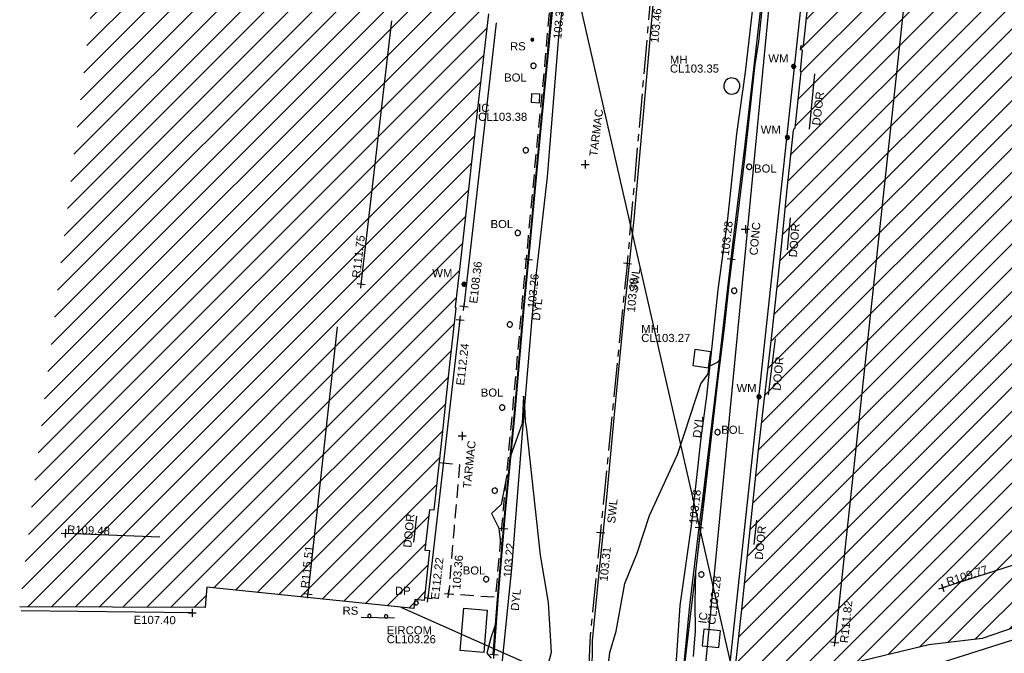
# Model space of a CAD drawing. Extents: x 635157 to 635442, y 694407 to 694910.
# Tile 91 of 103: x 635208 to 635244, y 694768 to 694792. Entities that reach past the tile are written whole.
import ezdxf

# ---------------------------------------------------------------- set-up
doc = ezdxf.new("R2010")
doc.units = 0
doc.header["$MEASUREMENT"] = 0
doc.linetypes.add('CENTER', pattern=[2, 1.25, -0.25, 0.25, -0.25])
doc.linetypes.add('DASHED', pattern=[0.75, 0.5, -0.25])
doc.layers.get('0').update_dxf_attribs({"color": 12, "linetype": 'CONTINUOUS'})
for name, color, linetype in [('BOLLARD', 132, 'CONTINUOUS'), ('BOLLARD_TXT', 132, 'CONTINUOUS'), ('BUILDING', 5, 'CONTINUOUS'), ('CHANGE_OF_SURFACE', 7, 'DASHED'), ('CHANGE_OF_SURFACE_LVL', 7, 'CONTINUOUS'), ('CONTOURS_MINOR', 132, 'CONTINUOUS'), ('DOOR', 7, 'CONTINUOUS'), ('DOOR_TXT', 7, 'CONTINUOUS'), ('DOWNPIPE', 151, 'CONTINUOUS'), ('DOWNPIPE_TXT', 151, 'CONTINUOUS'), ('EAVE', 3, 'CONTINUOUS'), ('EAVE_LVL', 3, 'CONTINUOUS'), ('EIRCOM_COVER', 3, 'CONTINUOUS'), ('EIRCOM_COVER_RMK', 3, 'CONTINUOUS'), ('FORM_LINE_LVL', 92, 'CONTINUOUS'), ('HATCHING', 4, 'CONTINUOUS'), ('INSPECTION_COVER', 12, 'CONTINUOUS'), ('INSPECTION_COVER_RMK', 12, 'CONTINUOUS'), ('KERB_BOTTOM', 172, 'CONTINUOUS'), ('KERB_BOTTOM_LVL', 172, 'CONTINUOUS'), ('KERB_TOP', 2, 'CONTINUOUS'), ('MANHOLES', 12, 'CONTINUOUS'), ('MANHOLES_RMK', 12, 'CONTINUOUS'), ('MARKINGS_DOUBLE_YELLOW', 9, 'CONTINUOUS'), ('MARKINGS_DOUBLE_YELLOW_TXT', 9, 'CONTINUOUS'), ('MARKINGS_WHITE_LINE', 9, 'CONTINUOUS'), ('MARKINGS_WHITE_LINE_TXT', 9, 'CONTINUOUS'), ('OVERHEAD_ELECTRIC', 1, 'OH_ELEC'), ('OVERHEAD_TELECOM', 3, 'OH_TEL'), ('RIDGE', 6, 'CONTINUOUS'), ('RIDGE_LVL', 6, 'CONTINUOUS'), ('ROAD_CROWNLINE', 212, 'CENTER'), ('ROAD_CROWNLINE_LVL', 212, 'CONTINUOUS'), ('ROADSIGN', 132, 'CONTINUOUS'), ('ROADSIGN_TXT', 132, 'CONTINUOUS'), ('TEXT', 7, 'CONTINUOUS'), ('TEXT_TXT', 7, 'CONTINUOUS'), ('WATER_METER', 5, 'CONTINUOUS'), ('WATER_METER_TXT', 5, 'CONTINUOUS')]:
    doc.layers.add(name, color=color, linetype=linetype)
doc.styles.add('Arial', font='arial.ttf')
doc.linetypes.add('OH_ELEC', pattern='A,4,-0.4,["OE",Arial,S=0.36,R=0,X=0,Y=-0.18],-1.2', length=5.6)
doc.linetypes.add('OH_TEL', pattern='A,4,-0.4,["OT",Arial,S=0.36,R=0,X=0,Y=-0.18],-1.2', length=5.6)

# ---------------------------------------------------------------- blocks, each defined once
blk = doc.blocks.new('CIRCL')
at = {"color": 0, "linetype": 'ByBlock', "flags": 128}
for points in [[(0.5, 0), (0.475, 0.154), (0.404, 0.293), (0.293, 0.404), (0.154, 0.475), (0, 0.5), (-0.154, 0.475), (-0.293, 0.404), (-0.404, 0.293), (-0.475, 0.154), (-0.5, 0), (-0.475, -0.154), (-0.404, -0.293), (-0.293, -0.404), (-0.154, -0.475), (0, -0.5), (0.154, -0.475), (0.293, -0.404), (0.404, -0.293), (0.475, -0.154)], [(0.5, 0), (0.475, -0.154)]]:
    blk.add_lwpolyline(points, dxfattribs=at)
blk = doc.blocks.new('MH_CIR2')
at = {"color": 0, "linetype": 'ByBlock', "flags": 128}
for points in [[(0.5, 0), (0.475, 0.154), (0.404, 0.293), (0.293, 0.404), (0.154, 0.475), (0, 0.5), (-0.154, 0.475), (-0.293, 0.404), (-0.404, 0.293), (-0.475, 0.154), (-0.5, 0), (-0.475, -0.154), (-0.404, -0.293), (-0.293, -0.404), (-0.154, -0.475), (0, -0.5), (0.154, -0.475), (0.293, -0.404), (0.404, -0.293), (0.475, -0.154)], [(-0.499, -0.033), (0.033, 0.499)], [(-0.496, 0.06), (-0.06, 0.496)], [(-0.488, -0.111), (0.111, 0.488)], [(-0.467, -0.18), (0.18, 0.467)], [(-0.467, 0.179), (-0.179, 0.467)], [(-0.438, -0.241), (0.241, 0.438)], [(-0.403, -0.296), (0.296, 0.403)], [(-0.362, -0.345), (0.345, 0.362)], [(-0.315, -0.388), (0.388, 0.315)], [(-0.263, -0.425), (0.425, 0.263)], [(-0.204, -0.456), (0.456, 0.204)], [(-0.138, -0.48), (0.48, 0.138)], [(-0.064, -0.496), (0.496, 0.064)], [(0.5, 0), (0.475, -0.154)], [(0.022, -0.5), (0.5, -0.022)], [(0.128, -0.483), (0.483, -0.128)], [(0.305, -0.396), (0.396, -0.305)]]:
    blk.add_lwpolyline(points, dxfattribs=at)
blk = doc.blocks.new('MH_CIR1')
at = {"color": 0, "linetype": 'ByBlock', "flags": 128}
for points in [[(0.5, 0), (0.475, 0.154), (0.404, 0.293), (0.293, 0.404), (0.154, 0.475), (0, 0.5), (-0.154, 0.475), (-0.293, 0.404), (-0.404, 0.293), (-0.475, 0.154), (-0.5, 0), (-0.475, -0.154), (-0.404, -0.293), (-0.293, -0.404), (-0.154, -0.475), (0, -0.5), (0.154, -0.475), (0.293, -0.404), (0.404, -0.293), (0.475, -0.154)], [(0.49, 0), (0.466, 0.151), (0.396, 0.288), (0.288, 0.396), (0.151, 0.466), (0, 0.49), (-0.151, 0.466), (-0.288, 0.396), (-0.396, 0.288), (-0.466, 0.151), (-0.49, 0), (-0.466, -0.151), (-0.396, -0.288), (-0.288, -0.396), (-0.151, -0.466), (0, -0.49), (0.151, -0.466), (0.288, -0.396), (0.396, -0.288), (0.466, -0.151)], [(0.471, 0), (0.448, 0.145), (0.381, 0.276), (0.276, 0.381), (0.145, 0.448), (0, 0.471), (-0.145, 0.448), (-0.276, 0.381), (-0.381, 0.276), (-0.448, 0.145), (-0.471, 0), (-0.448, -0.145), (-0.381, -0.276), (-0.276, -0.381), (-0.145, -0.448), (0, -0.471), (0.145, -0.448), (0.276, -0.381), (0.381, -0.276), (0.448, -0.145)], [(0.471, 0), (0.448, -0.145)], [(0.49, 0), (0.466, -0.151)], [(0.5, 0), (0.475, -0.154)]]:
    blk.add_lwpolyline(points, dxfattribs=at)
blk = doc.blocks.new('SIGNLEFT')
at = {"color": 0, "linetype": 'ByBlock', "flags": 128}
for points in [[(-0.2, 0), (-0.2025, 0.0155), (-0.2095, 0.0295), (-0.2205, 0.0405), (-0.2345, 0.0475), (-0.25, 0.05), (-0.2655, 0.0475), (-0.2795, 0.0405), (-0.2905, 0.0295), (-0.2975, 0.0155), (-0.3, 0), (-0.2975, -0.0155), (-0.2905, -0.0295), (-0.2795, -0.0405), (-0.2655, -0.0475), (-0.25, -0.05), (-0.2345, -0.0475), (-0.2205, -0.0405), (-0.2095, -0.0295), (-0.2025, -0.0155)], [(0.3, 0), (0.2975, 0.0155), (0.2905, 0.0295), (0.2795, 0.0405), (0.2655, 0.0475), (0.25, 0.05), (0.2345, 0.0475), (0.2205, 0.0405), (0.2095, 0.0295), (0.2025, 0.0155), (0.2, 0), (0.2025, -0.0155), (0.2095, -0.0295), (0.2205, -0.0405), (0.2345, -0.0475), (0.25, -0.05), (0.2655, -0.0475), (0.2795, -0.0405), (0.2905, -0.0295), (0.2975, -0.0155)]]:
    blk.add_lwpolyline(points, close=True, dxfattribs=at)
blk.add_lwpolyline([(0.5, -0.05), (-0.5, -0.05)], dxfattribs=at)
blk = doc.blocks.new('SPOT')
at = {"color": 0, "linetype": 'ByBlock', "flags": 128}
for points in [[(-0.5, 0), (0.5, 0)], [(0, 0.5), (0, -0.5)]]:
    blk.add_lwpolyline(points, dxfattribs=at)

msp = doc.modelspace()

# ---------------------------------------------------------------- hatches: boundary and pattern name
at = {"layer": 'HATCHING'}
h = msp.add_hatch(dxfattribs=at)
h.set_pattern_fill('ANSI31', color=256, scale=5)
h.paths.add_polyline_path([(635257.955, 694842.635), (635256.335, 694850.632), (635251.44, 694849.64), (635247.47, 694848.85), (635245.57, 694848.473), (635245.819, 694847.339), (635244.415, 694847.081), (635244.65, 694845.975), (635243.04, 694845.779), (635242.729, 694843.444), (635242.254, 694839.745), (635241.94, 694837.309), (635241.672, 694835.566), (635241.219, 694832.174), (635241.189, 694831.934), (635241.17, 694831.937), (635241.141, 694831.785), (635241.168, 694831.775), (635240.845, 694829.088), (635240.783, 694828.513), (635240.826, 694828.47), (635240.766, 694828.353), (635240.385, 694824.792), (635239.79, 694819.691), (635239.655, 694819.696), (635239.636, 694819.434), (635239.76, 694819.426), (635239.504, 694816.811), (635239.183, 694813.905), (635239.07, 694813.914), (635239.043, 694813.681), (635239.168, 694813.669), (635238.93, 694811.296), (635238.893, 694811.264), (635238.76, 694810.407), (635238.592, 694809.154), (635238.482, 694808.157), (635238.356, 694807.068), (635238.342, 694806.861), (635238.122, 694804.669), (635237.707, 694801.382), (635237.313, 694797.677), (635237.222, 694796.915), (635237.182, 694796.921), (635237.16, 694796.76), (635237.21, 694796.753), (635237.03, 694795.348), (635236.972, 694795.196), (635237.026, 694795.188), (635236.864, 694793.953), (635236.82, 694793.959), (635236.805, 694793.806), (635236.908, 694793.794), (635236.601, 694790.917), (635236.51, 694790.921), (635236.488, 694790.769), (635236.57, 694790.75), (635236.486, 694789.983), (635236.518, 694789.948), (635236.295, 694787.877), (635236.26, 694787.85), (635236.238, 694787.777), (635235.989, 694785.497), (635235.756, 694783.115), (635235.422, 694780.083), (635234.955, 694776.088), (635234.531, 694772.078), (635234.328, 694770.172), (635234.096, 694768.071), (635233.974, 694767.019), (635235.945, 694767.465), (635236.121, 694767.532), (635241.236, 694768.758), (635243.209, 694768.99), (635249.955, 694771.316)])
h.paths.add_polyline_path([(635238.874, 694810.829), (635241.104, 694810.829), (635241.104, 694811.295), (635238.874, 694811.295)], flags=24)
h.paths.add_polyline_path([(635239.226, 694813.542), (635241.455, 694813.542), (635241.455, 694814.007), (635239.226, 694814.007)], flags=24)
h.paths.add_polyline_path([(635247.211, 694848.93), (635249.153, 694849.274), (635249.072, 694849.732), (635247.129, 694849.388)], flags=25)
h.paths.add_polyline_path([(635244.882, 694846.932), (635245.259, 694844.86), (635245.702, 694844.94), (635245.324, 694847.012)], flags=24)
h.paths.add_polyline_path([(635244.44, 694847.004), (635244.697, 694845.592), (635245.149, 694845.675), (635244.892, 694847.087)], flags=24)
h.paths.add_polyline_path([(635251.188, 694849.695), (635253.253, 694850.111), (635253.164, 694850.552), (635251.099, 694850.136)], flags=25)
h.paths.add_polyline_path([(635254.466, 694850.325), (635255.873, 694850.609), (635255.782, 694851.06), (635254.375, 694850.776)], flags=9)
h.paths.add_polyline_path([(635248.54, 694848.363), (635248.779, 694846.948), (635249.233, 694847.025), (635248.994, 694848.44)], flags=24)
h.paths.add_polyline_path([(635241.597, 694836.35), (635241.821, 694838.05), (635241.366, 694838.11), (635241.142, 694836.41)], flags=25)
h.paths.add_polyline_path([(635237.255, 694797.998), (635237.428, 694799.704), (635236.971, 694799.75), (635236.798, 694798.045)], flags=25)
h.paths.add_polyline_path([(635243.059, 694845.287), (635243.791, 694845.287), (635243.791, 694845.737), (635243.059, 694845.737)], flags=24)
h.paths.add_polyline_path([(635241.655, 694801.724), (635241.844, 694803.451), (635241.388, 694803.502), (635241.198, 694801.774)], flags=24)
h.paths.add_polyline_path([(635241.894, 694770.837), (635243.549, 694771.369), (635243.408, 694771.807), (635241.754, 694771.275)], flags=24)
h.paths.add_polyline_path([(635238.317, 694768.727), (635238.504, 694770.455), (635238.047, 694770.504), (635237.86, 694768.777)], flags=24)
h.paths.add_polyline_path([(635240.911, 694794.131), (635241.098, 694795.859), (635240.641, 694795.908), (635240.454, 694794.181)], flags=24)
h.paths.add_polyline_path([(635242.159, 694807.938), (635242.279, 694809.672), (635241.821, 694809.703), (635241.701, 694807.97)], flags=24)
h.paths.add_polyline_path([(635242.249, 694810.883), (635242.457, 694812.609), (635242.001, 694812.664), (635241.793, 694810.938)], flags=24)
h.paths.add_polyline_path([(635243.928, 694825.595), (635244.09, 694827.325), (635243.632, 694827.368), (635243.47, 694825.638)], flags=24)
h.paths.add_polyline_path([(635245.094, 694832.674), (635245.331, 694834.393), (635244.883, 694834.455), (635244.647, 694832.736)], flags=24)
h.paths.add_polyline_path([(635246.441, 694843.638), (635246.675, 694845.36), (635246.22, 694845.422), (635245.986, 694843.7)], flags=24)
h.paths.add_polyline_path([(635256.281, 694850.624), (635257.683, 694850.931), (635257.585, 694851.38), (635256.183, 694851.073)], flags=9)
h.paths.add_polyline_path([(635242.514, 694846.362), (635244.465, 694848.448), (635244.125, 694848.766), (635242.174, 694846.68)], flags=25)
h.paths.add_polyline_path([(635236.213, 694767.467), (635236.724, 694766.125), (635237.153, 694766.289), (635236.643, 694767.63)], flags=9)
h.paths.add_polyline_path([(635234.525, 694767.276), (635235.904, 694767.581), (635235.803, 694768.036), (635234.424, 694767.73)], flags=24)
h.paths.add_polyline_path([(635235.17, 694771.811), (635235.308, 694773.217), (635234.845, 694773.263), (635234.707, 694771.857)], flags=24)
h.paths.add_polyline_path([(635235.827, 694778.064), (635235.955, 694779.471), (635235.491, 694779.513), (635235.363, 694778.106)], flags=24)
h.paths.add_polyline_path([(635236.435, 694782.997), (635236.549, 694784.405), (635236.084, 694784.443), (635235.971, 694783.035)], flags=24)
h.paths.add_polyline_path([(635237.287, 694787.864), (635237.459, 694789.266), (635236.996, 694789.323), (635236.825, 694787.921)], flags=24)
h.paths.add_polyline_path([(635237.623, 694794.681), (635237.792, 694796.083), (635237.329, 694796.139), (635237.161, 694794.736)], flags=24)
h.paths.add_polyline_path([(635238.787, 694800.981), (635239.017, 694802.374), (635238.558, 694802.45), (635238.328, 694801.056)], flags=24)
h.paths.add_polyline_path([(635239.07, 694807.838), (635239.273, 694809.236), (635238.812, 694809.303), (635238.609, 694807.905)], flags=24)
h.paths.add_polyline_path([(635239.676, 694811.286), (635239.815, 694812.692), (635239.352, 694812.737), (635239.213, 694811.332)], flags=24)
h.paths.add_polyline_path([(635240.163, 694816.699), (635240.315, 694818.103), (635239.852, 694818.153), (635239.7, 694816.749)], flags=24)
h.paths.add_polyline_path([(635240.377, 694819.412), (635240.567, 694820.812), (635240.106, 694820.874), (635239.916, 694819.474)], flags=24)
h.paths.add_polyline_path([(635241.233, 694826.612), (635241.362, 694828.019), (635240.898, 694828.062), (635240.769, 694826.655)], flags=24)
h.paths.add_polyline_path([(635241.489, 694829.012), (635241.634, 694830.417), (635241.171, 694830.465), (635241.026, 694829.06)], flags=24)
h.paths.add_polyline_path([(635242.115, 694832.728), (635242.282, 694834.131), (635241.819, 694834.186), (635241.652, 694832.783)], flags=24)
h.paths.add_polyline_path([(635242.795, 694839.263), (635243.021, 694840.657), (635242.562, 694840.732), (635242.335, 694839.338)], flags=24)
h.paths.add_polyline_path([(635243.13, 694841.169), (635243.302, 694842.571), (635242.84, 694842.627), (635242.668, 694841.225)], flags=24)
h.paths.add_polyline_path([(635253.712, 694849.287), (635255.087, 694849.612), (635254.98, 694850.065), (635253.605, 694849.74)], flags=24)
h = msp.add_hatch(dxfattribs=at)
h.set_pattern_fill('ANSI31', color=256, scale=5)
h.paths.add_polyline_path([(635224.572, 694788.799), (635224.955, 694792.098), (635225.189, 694794.237), (635225.525, 694797.29), (635225.828, 694800.258), (635226.02, 694802.187), (635226.32, 694805.115), (635226.501, 694807.231), (635226.66, 694809.174), (635226.756, 694810.174), (635212.404, 694811.552), (635212.299, 694810.451), (635212.134, 694808.433), (635211.965, 694806.464), (635207.614, 694770.171), (635214.474, 694770.139), (635214.538, 694770.894), (635222.194, 694770.101), (635222.234, 694770.438), (635222.57, 694770.395), (635222.765, 694772.252), (635222.602, 694772.26), (635222.766, 694773.748), (635222.93, 694773.735), (635223.234, 694776.544), (635223.497, 694779.015), (635223.744, 694781.213), (635223.722, 694781.247), (635223.95, 694783.292), (635224.185, 694785.389), (635224.389, 694787.171)])
h.paths.add_polyline_path([(635209.285, 694772.799), (635211.021, 694772.734), (635211.038, 694773.194), (635209.302, 694773.258)], flags=24)
h.paths.add_polyline_path([(635223.286, 694807.339), (635223.459, 694809.068), (635223.002, 694809.114), (635222.829, 694807.385)], flags=24)
h.paths.add_polyline_path([(635221.857, 694793.129), (635222.03, 694794.858), (635221.573, 694794.903), (635221.4, 694793.174)], flags=24)
h.paths.add_polyline_path([(635220.272, 694782.23), (635220.473, 694783.956), (635220.016, 694784.009), (635219.815, 694782.283)], flags=24)
h.paths.add_polyline_path([(635218.375, 694770.751), (635218.565, 694772.478), (635218.108, 694772.528), (635217.918, 694770.801)], flags=24)
h.paths.add_polyline_path([(635221.419, 694770.533), (635222.151, 694770.533), (635222.151, 694770.983), (635221.419, 694770.983)], flags=24)
h.paths.add_polyline_path([(635226.077, 694804.719), (635226.18, 694806.128), (635225.716, 694806.162), (635225.612, 694804.754)], flags=24)
h.paths.add_polyline_path([(635224.72, 694792.432), (635224.891, 694793.834), (635224.429, 694793.89), (635224.258, 694792.488)], flags=24)
h.paths.add_polyline_path([(635225.521, 694800.204), (635225.619, 694801.613), (635225.155, 694801.645), (635225.056, 694800.236)], flags=24)
h.paths.add_polyline_path([(635222.797, 694782.28), (635223.691, 694782.28), (635223.691, 694782.73), (635222.797, 694782.73)], flags=24)
h.paths.add_polyline_path([(635222.172, 694772.256), (635222.306, 694773.662), (635221.842, 694773.706), (635221.708, 694772.3)], flags=24)

# ---------------------------------------------------------------- linework, layer by layer
at = {"layer": 'BUILDING', "flags": 128}
for points in [[(635234.096, 694768.071), (635234.328, 694770.172), (635234.531, 694772.078), (635234.955, 694776.088), (635235.422, 694780.083), (635235.756, 694783.115), (635235.989, 694785.497), (635236.238, 694787.777), (635236.26, 694787.85), (635236.295, 694787.877), (635236.518, 694789.948), (635236.486, 694789.983), (635236.57, 694790.75), (635236.488, 694790.769), (635236.51, 694790.921), (635236.601, 694790.917), (635236.908, 694793.794)], [(635224.955, 694792.098), (635224.572, 694788.799), (635224.389, 694787.171), (635224.185, 694785.389), (635223.95, 694783.292), (635223.722, 694781.247), (635223.744, 694781.213), (635223.497, 694779.015), (635223.234, 694776.544), (635222.93, 694773.735), (635222.766, 694773.748), (635222.602, 694772.26), (635222.765, 694772.252), (635222.57, 694770.395), (635222.234, 694770.438), (635222.194, 694770.101), (635214.538, 694770.894), (635214.474, 694770.139), (635207.614, 694770.171)], [(635249.955, 694771.316), (635243.209, 694768.99), (635241.236, 694768.758), (635236.121, 694767.532)]]:
    msp.add_lwpolyline(points, dxfattribs=at)
at = {"layer": 'CHANGE_OF_SURFACE', "flags": 128}
msp.add_lwpolyline([(635223.122, 694775.506), (635223.885, 694775.422), (635223.678, 694773.095), (635223.479, 694770.645), (635225.22, 694770.527), (635225.506, 694773.781), (635225.842, 694777.342), (635226.185, 694781.215), (635226.415, 694783.673), (635226.738, 694787.113), (635227.035, 694790.161), (635227.241, 694792.548), (635227.446, 694794.493), (635227.896, 694795.343), (635228.048, 694796.97), (635228.105, 694797.621), (635227.838, 694798.521), (635228.003, 694800.282), (635228.196, 694802.506), (635228.462, 694805.305), (635228.693, 694807.901), (635229.145, 694812.752), (635229.435, 694815.478), (635229.672, 694818.206), (635229.91, 694820.758), (635230.171, 694823.55), (635230.366, 694825.807), (635230.461, 694826.765), (635230.684, 694829.199), (635230.954, 694832.094), (635231.206, 694834.725), (635231.427, 694836.938), (635231.82, 694840.923), (635232.099, 694844.334), (635232.512, 694847.925), (635232.758, 694850.585), (635233.099, 694854.205), (635233.52, 694858.006), (635233.768, 694859.634)], dxfattribs=at)
at = {"layer": 'CONTOURS_MINOR', "flags": 128}
for points in [[(635229.327, 694767.497), (635229.434, 694768.481), (635229.671, 694769.266), (635229.999, 694771.033), (635230.454, 694772.144), (635230.908, 694773.543), (635231.946, 694775.801), (635232.185, 694776.542), (635232.615, 694777.863), (635232.804, 694778.415), (635233.076, 694778.78), (635233.138, 694779.243), (635233.129, 694779.064), (635233.427, 694779.207), (635233.5, 694779.283), (635233.446, 694778.807), (635233.463, 694778.916), (635233.425, 694778.599), (635232.874, 694773.845), (635232.605, 694771.462), (635232.588, 694770.321), (635232.591, 694769.257), (635232.577, 694768.976), (635232.525, 694768.328)], [(635227.157, 694768.021), (635227.282, 694768.485), (635227.169, 694770.325), (635226.881, 694772.078), (635226.364, 694776.72), (635226.323, 694777.027), (635226.293, 694777.59), (635226.241, 694777.958), (635226.195, 694776.944), (635225.774, 694775.775), (635225.692, 694775.034), (635225.625, 694775.04), (635225.426, 694773.951), (635225.069, 694773.617), (635225.331, 694773.071), (635225.396, 694772.526), (635225.437, 694772.523), (635225.448, 694772.357), (635225.388, 694771.611), (635225.212, 694769.553), (635225.168, 694769.382), (635225.042, 694769.016), (635224.896, 694768.454), (635225.056, 694768.272)]]:
    msp.add_lwpolyline(points, dxfattribs=at)
at = {"layer": 'DOOR', "flags": 128}
for points in [[(635237.014, 694789.875), (635236.815, 694787.824)], [(635236.104, 694784.556), (635236.004, 694783.365)], [(635235.558, 694780.078), (635235.293, 694778.002)], [(635222.197, 694772.561), (635222.3, 694773.522)], [(635234.862, 694773.373), (635234.763, 694772.47)]]:
    msp.add_lwpolyline(points, dxfattribs=at)
at = {"layer": 'EAVE', "flags": 128}
for points in [[(635237.075, 694797.659), (635233.744, 694766.831)], [(635224.047, 694781.277), (635225.246, 694791.758)], [(635222.717, 694770.49), (635223.903, 694780.779)], [(635213.989, 694769.944), (635207.663, 694770.012)]]:
    msp.add_lwpolyline(points, dxfattribs=at)
at = {"layer": 'EIRCOM_COVER', "flags": 128}
msp.add_lwpolyline([(635224.776, 694768.478), (635223.909, 694768.548), (635224.036, 694770.117), (635224.903, 694770.047)], close=True, dxfattribs=at)
at = {"layer": 'INSPECTION_COVER', "flags": 128}
for points in [[(635226.857, 694789.12), (635226.546, 694789.133), (635226.533, 694788.822), (635226.844, 694788.809)], [(635233.529, 694769.279), (635232.917, 694769.337), (635232.859, 694768.725), (635233.471, 694768.667)]]:
    msp.add_lwpolyline(points, close=True, dxfattribs=at)
at = {"layer": 'KERB_BOTTOM', "flags": 128}
for points in [[(635232.156, 694767.696), (635232.396, 694770.209), (635232.747, 694773.099), (635232.888, 694774.26), (635233.426, 694778.635), (635233.929, 694783.029), (635234.097, 694784.495), (635234.447, 694787.258), (635235.099, 694792.96), (635235.183, 694793.694), (635235.592, 694797.177), (635236.052, 694801.213), (635236.243, 694802.894), (635236.464, 694804.828), (635236.864, 694808.279), (635237.182, 694811.012), (635237.399, 694812.827), (635237.634, 694814.784), (635238.207, 694820.068)], [(635227.354, 694792.677), (635227.114, 694790.154), (635226.817, 694787.105), (635226.494, 694783.665), (635226.433, 694783.016), (635226.264, 694781.208), (635225.921, 694777.335), (635225.585, 694773.774), (635225.524, 694773.058), (635225.315, 694770.588), (635225.154, 694768.404)]]:
    msp.add_lwpolyline(points, dxfattribs=at)
at = {"layer": 'KERB_TOP', "flags": 128}
for points in [[(635225.124, 694768.409), (635225.293, 694770.6), (635225.573, 694773.775), (635225.909, 694777.336), (635226.252, 694781.209), (635226.482, 694783.666), (635226.805, 694787.106), (635227.102, 694790.155), (635227.308, 694792.541), (635227.511, 694794.473), (635227.962, 694795.323), (635228.115, 694796.964), (635228.173, 694797.628), (635227.906, 694798.527), (635228.07, 694800.276), (635228.263, 694802.5), (635228.529, 694805.299), (635228.76, 694807.895), (635229.212, 694812.745), (635229.502, 694815.471)], [(635237.654, 694814.829), (635237.533, 694813.921), (635237.354, 694812.36), (635237.107, 694810.135), (635236.844, 694808.083), (635236.481, 694804.691), (635236.063, 694801.194), (635235.631, 694797.169), (635235.303, 694794.65), (635235.319, 694794.53), (635235.244, 694794.068), (635234.938, 694791.071), (635234.803, 694790.218), (635234.53, 694787.741), (635234.42, 694786.733), (635234.158, 694784.61), (635233.839, 694782.089), (635233.67, 694780.468), (635233.423, 694778.5), (635232.93, 694774.174), (635232.334, 694769.193), (635232.192, 694767.931)]]:
    msp.add_lwpolyline(points, dxfattribs=at)
at = {"layer": 'MANHOLES', "flags": 128}
msp.add_lwpolyline([(635232.582, 694779.676), (635232.504, 694779.085), (635233.095, 694779.007), (635233.173, 694779.598)], close=True, dxfattribs=at)
at = {"layer": 'MARKINGS_DOUBLE_YELLOW', "flags": 128}
for points in [[(635237.283, 694814.818), (635236.851, 694811.108), (635236.481, 694807.988), (635236.102, 694804.473), (635235.604, 694800.149), (635235.342, 694798.149), (635234.93, 694794.138), (635234.447, 694789.943), (635234.124, 694787.659), (635233.786, 694784.513), (635233.433, 694781.894), (635233.01, 694777.956), (635232.802, 694776.397), (635232.45, 694773.157), (635232.024, 694770.218), (635231.803, 694766.915)], [(635225.442, 694767.948), (635225.815, 694771.579), (635226.234, 694776.889), (635226.651, 694781.848), (635227.139, 694786.071), (635227.551, 694791.26), (635227.868, 694793.706), (635228.32, 694795.302), (635228.528, 694797.97), (635228.322, 694798.838), (635228.443, 694800.279)]]:
    msp.add_lwpolyline(points, dxfattribs=at)
at = {"layer": 'MARKINGS_WHITE_LINE', "flags": 128}
msp.add_lwpolyline([(635229.972, 694814.63), (635233.144, 694814.375), (635232.813, 694810.267), (635232.411, 694806.388), (635232.102, 694803.208), (635231.771, 694799.811), (635231.363, 694795.882), (635231.048, 694792.559), (635230.722, 694788.929), (635230.332, 694784.507), (635229.94, 694780.87), (635229.589, 694777.149), (635229.286, 694773.948), (635229.031, 694771.422), (635228.787, 694768.909), (635228.774, 694767.627)], dxfattribs=at)
at = {"layer": 'OVERHEAD_ELECTRIC', "flags": 128}
for points in [[(635249.222, 694770.48), (635232.713, 694765.242), (635235.587, 694795.064)], [(635232.713, 694765.242), (635221.728, 694770.137)]]:
    msp.add_lwpolyline(points, dxfattribs=at)
at = {"layer": 'OVERHEAD_TELECOM', "flags": 128}
msp.add_lwpolyline([(635234.026, 694767.594), (635227.566, 694795.854)], dxfattribs=at)
at = {"layer": 'RIDGE', "flags": 128}
for points in [[(635240.756, 694796.529), (635237.766, 694768.855)], [(635220.244, 694782.1), (635221.379, 694791.839)], [(635218.28, 694770.637), (635219.368, 694780.515)], [(635209.303, 694772.885), (635212.803, 694772.755)], [(635241.752, 694770.877), (635245.904, 694772.213)]]:
    msp.add_lwpolyline(points, dxfattribs=at)
at = {"layer": 'ROAD_CROWNLINE', "flags": 128}
msp.add_lwpolyline([(635208.377, 694510.287), (635209.251, 694512.043), (635212.776, 694519.122), (635213.725, 694520.987), (635217.286, 694527.988), (635218.211, 694529.923), (635220.702, 694535.13), (635222.605, 694538.906), (635223.296, 694540.277), (635225.702, 694544.963), (635227.106, 694547.835), (635227.507, 694548.654), (635230.605, 694555.004), (635231.452, 694556.841), (635233.354, 694560.963), (635234.864, 694564.144), (635235.603, 694565.937), (635236.246, 694567.497), (635238.36, 694572.691), (635239.392, 694575.191), (635240.419, 694577.678), (635241.252, 694579.588), (635241.862, 694581.066), (635242.659, 694582.679), (635243.213, 694583.841), (635243.495, 694584.302), (635244.49, 694585.923), (635245.884, 694587.916), (635247.239, 694589.688), (635249.082, 694591.752), (635249.547, 694592.232), (635250.808, 694593.534), (635252.661, 694595.279), (635254.134, 694596.652), (635256.582, 694598.607), (635256.975, 694598.908), (635257.609, 694599.394), (635259.676, 694600.972), (635262.32, 694603.053), (635263.44, 694604.076), (635264.701, 694605.245), (635265.511, 694605.995), (635267.441, 694608.144), (635269.459, 694611.066), (635270.213, 694613.404), (635271.44, 694617.213), (635273.19, 694622.95), (635274.102, 694625.938), (635275.891, 694632.577), (635276.999, 694636.688), (635277.708, 694640.634), (635277.757, 694642.366), (635277.828, 694644.894), (635277.33, 694648.84), (635276.759, 694652.287), (635276.118, 694654.537), (635275.058, 694657.126), (635273.509, 694661.281), (635272.86, 694662.552), (635270.656, 694666.871), (635268.228, 694671.413), (635267.526, 694672.727), (635264.492, 694678.474), (635263.501, 694680.225), (635262.453, 694682.075), (635260.815, 694685.072), (635258.681, 694688.986), (635257.457, 694691.232), (635255.686, 694694.709), (635254.754, 694696.556), (635254.043, 694697.845), (635253.774, 694698.332), (635250.553, 694704.954), (635249.649, 694706.827), (635248.888, 694708.404), (635247.754, 694710.647), (635246.43, 694713.507), (635245.407, 694715.88), (635244.851, 694717.169), (635242.923, 694721.975), (635241.656, 694725.149), (635240.807, 694727.274), (635239.14, 694731.557), (635238.05, 694734.476), (635237.379, 694736.272), (635235.332, 694741.579), (635234.481, 694743.817), (635233.266, 694747.012), (635231.477, 694751.737), (635231.031, 694753.2), (635230.2, 694755.929), (635229.491, 694758.667), (635229.173, 694760.951), (635228.939, 694762.95), (635228.835, 694763.843), (635228.641, 694766.549), (635228.707, 694768.9), (635229.102, 694772.917), (635229.123, 694773.127), (635230.092, 694782.829), (635230.095, 694782.868), (635230.842, 694791.426), (635230.973, 694792.829), (635231.52, 694798.674), (635231.927, 694802.783), (635232.274, 694806.294), (635232.879, 694812.738), (635233.034, 694814.384), (635233.404, 694819.306), (635233.676, 694822.706), (635234.4, 694831.767), (635234.49, 694832.672), (635235.482, 694842.623), (635235.67, 694844.508), (635236.722, 694852.545), (635237.254, 694856.606), (635238.343, 694862.409), (635238.76, 694864.632), (635240.012, 694872.268), (635240.139, 694873.039), (635241.254, 694882.19), (635241.4, 694883.387), (635242.644, 694892.093)], dxfattribs=at)

# ---------------------------------------------------------------- block references
at = {"layer": 'BOLLARD'}
for p, xscale, yscale, zscale, rotation in [((635226.613, 694790.174), 0.2000000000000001, 0.2000000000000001, 0.2000000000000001, 84.682095), ((635226.329, 694787.049), 0.2, 0.2, 0.2, 84.807224), ((635234.595, 694786.437), 0.2, 0.2, 0.2, 263.1182759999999), ((635226.033, 694783.992), 0.2, 0.2, 0.2, 84.469465), ((635234.042, 694781.855), 0.2, 0.2, 0.2, 263.1182759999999), ((635225.741, 694780.608), 0.2, 0.2, 0.2, 85.068254), ((635225.459, 694777.534), 0.2, 0.2, 0.2, 84.758519), ((635233.423, 694776.623), 0.2, 0.2, 0.2, 83.18991900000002), ((635225.185, 694774.461), 0.2, 0.2, 0.2, 84.904771), ((635224.867, 694771.187), 0.2, 0.2, 0.2, 84.452326), ((635232.824, 694771.365), 0.2, 0.2, 0.2, 83.50079)]:
    msp.add_blockref('CIRCL', p, dxfattribs=dict(at, xscale=xscale, yscale=yscale, zscale=zscale, rotation=rotation))
at = {"layer": 'CHANGE_OF_SURFACE_LVL', "xscale": 0.3000000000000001, "yscale": 0.3000000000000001, "zscale": 0.3000000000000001, "rotation": 85.356377}
msp.add_blockref('SPOT', (635223.479, 694770.645), dxfattribs=at)
at = {"layer": 'DOWNPIPE', "xscale": 0.15, "yscale": 0.15, "zscale": 0.15}
msp.add_blockref('MH_CIR1', (635222.279, 694770.309), dxfattribs=at)
at = {"layer": 'EAVE_LVL'}
for p, xscale, yscale, zscale, rotation in [((635224.047, 694781.277), 0.3, 0.3, 0.3, 83.473877), ((635223.903, 694780.779), 0.3, 0.3, 0.3, 83.424606), ((635222.717, 694770.49), 0.3, 0.3, 0.3, 83.424606), ((635213.989, 694769.944), 0.2999999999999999, 0.2999999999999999, 0.2999999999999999, 359.384125)]:
    msp.add_blockref('SPOT', p, dxfattribs=dict(at, xscale=xscale, yscale=yscale, zscale=zscale, rotation=rotation))
at = {"layer": 'FORM_LINE_LVL', "xscale": 0.3, "yscale": 0.3, "zscale": 0.3, "rotation": 86.92900099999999}
msp.add_blockref('SPOT', (635225.154, 694768.404), dxfattribs=at)
at = {"layer": 'KERB_BOTTOM_LVL'}
for p, xscale, yscale, zscale, rotation in [((635226.433, 694783.016), 0.3, 0.3, 0.3, 84.652122), ((635233.929, 694783.029), 0.3, 0.3, 0.3, 83.467789), ((635225.524, 694773.058), 0.3000000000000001, 0.3000000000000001, 0.3000000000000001, 85.15599800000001), ((635232.747, 694773.099), 0.3, 0.3, 0.3, 83.07525600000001)]:
    msp.add_blockref('SPOT', p, dxfattribs=dict(at, xscale=xscale, yscale=yscale, zscale=zscale, rotation=rotation))
at = {"layer": 'MANHOLES', "xscale": 0.6, "yscale": 0.6, "zscale": 0.6, "rotation": 83.744759}
msp.add_blockref('CIRCL', (635233.949, 694789.426), dxfattribs=at)
at = {"layer": 'RIDGE_LVL'}
for p, xscale, yscale, zscale, rotation in [((635220.244, 694782.1), 0.3, 0.3, 0.3, 83.352638), ((635209.303, 694772.885), 0.3000000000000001, 0.3000000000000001, 0.3000000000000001, 357.872864), ((635241.752, 694770.877), 0.3, 0.3, 0.3, 17.836754), ((635218.28, 694770.637), 0.3, 0.3, 0.3, 83.714561), ((635237.766, 694768.855), 0.3, 0.3, 0.3, 83.833473)]:
    msp.add_blockref('SPOT', p, dxfattribs=dict(at, xscale=xscale, yscale=yscale, zscale=zscale, rotation=rotation))
at = {"layer": 'ROAD_CROWNLINE_LVL'}
for p, xscale, yscale, zscale, rotation in [((635230.095, 694782.868), 0.3, 0.3, 0.3, 85.014153), ((635229.102, 694772.917), 0.2999999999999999, 0.2999999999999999, 0.2999999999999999, 84.37934100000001)]:
    msp.add_blockref('SPOT', p, dxfattribs=dict(at, xscale=xscale, yscale=yscale, zscale=zscale, rotation=rotation))
at = {"layer": 'ROADSIGN', "xscale": 0.1, "yscale": 0.1, "zscale": 0.1}
msp.add_blockref('MH_CIR2', (635226.572, 694791.138), dxfattribs=at)
at = {"layer": 'ROADSIGN', "xscale": 1.235295, "yscale": 1.235295, "rotation": 358.747579}
msp.add_blockref('SIGNLEFT', (635220.856, 694769.82), dxfattribs=at)
at = {"layer": 'TEXT', "xscale": 0.3, "yscale": 0.3, "zscale": 0.3}
for p in [(635228.527, 694786.527), (635234.453, 694784.134), (635223.977, 694776.483)]:
    msp.add_blockref('SPOT', p, dxfattribs=at)
at = {"layer": 'WATER_METER', "xscale": 0.15, "yscale": 0.15, "zscale": 0.15}
for p in [(635236.239, 694790.149), (635236.006, 694787.522), (635224.048, 694782.093), (635234.957, 694777.931)]:
    msp.add_blockref('MH_CIR2', p, dxfattribs=at)

# ---------------------------------------------------------------- texts
at = {"layer": 'BOLLARD_TXT', "style": 'Arial'}
for p in [(635225.53, 694789.59), (635234.773, 694786.223), (635225.027, 694784.172), (635224.666, 694777.937), (635233.56, 694776.564), (635223.999, 694771.361)]:
    msp.add_text('BOL', height=0.3, dxfattribs=at).set_placement(p)
at = {"layer": 'CHANGE_OF_SURFACE_LVL', "style": 'Arial'}
msp.add_text('103.36', height=0.3, rotation=85.3564, dxfattribs=at).set_placement((635223.909, 694770.789))
at = {"layer": 'DOOR_TXT', "style": 'Arial'}
for rotation, p in [(83.0222, (635237.214, 694787.951)), (85.3856, (635236.359, 694783.081)), (84.8216, (635235.752, 694778.149)), (84.5597, (635222.097, 694772.341)), (84.3864, (635235.095, 694771.897))]:
    msp.add_text('DOOR', height=0.3, rotation=rotation, dxfattribs=at).set_placement(p)
at = {"layer": 'DOWNPIPE_TXT', "style": 'Arial'}
msp.add_text('DP', height=0.3, dxfattribs=at).set_placement((635221.494, 694770.608))
at = {"layer": 'EAVE_LVL', "style": 'Arial'}
for s, rotation, p in [('E108.36', 83.4739, (635224.534, 694781.37)), ('E112.24', 83.4246, (635224.049, 694778.338)), ('E112.22', 83.4246, (635223.114, 694770.421)), ('E107.40', 359.3841, (635211.824, 694769.537))]:
    msp.add_text(s, height=0.3, rotation=rotation, dxfattribs=at).set_placement(p)
at = {"layer": 'EIRCOM_COVER_RMK', "style": 'Arial'}
for s, p in [('CL103.26', (635221.188, 694768.817)), ('EIRCOM', (635221.188, 694769.147))]:
    msp.add_text(s, height=0.3, dxfattribs=at).set_placement(p)
at = {"layer": 'INSPECTION_COVER_RMK', "style": 'Arial'}
for s, p in [('CL103.38', (635224.568, 694788.137)), ('IC', (635224.568, 694788.467))]:
    msp.add_text(s, height=0.3, dxfattribs=at).set_placement(p)
for s, p in [('CL103.28', (635233.335, 694769.488)), ('IC', (635233.008, 694769.53))]:
    msp.add_text(s, height=0.3, rotation=82.7509, dxfattribs=at).set_placement(p)
at = {"layer": 'KERB_BOTTOM_LVL', "style": 'Arial'}
for s, rotation, p in [('103.34', 84.6521, (635227.643, 694791.149)), ('103.28', 83.4678, (635233.841, 694783.139)), ('103.26', 84.6521, (635226.694, 694781.194)), ('103.18', 83.0753, (635232.66, 694773.21)), ('103.22', 85.156, (635225.802, 694771.238))]:
    msp.add_text(s, height=0.3, rotation=rotation, dxfattribs=at).set_placement(p)
at = {"layer": 'MANHOLES_RMK', "style": 'Arial'}
for s, p in [('MH', (635231.662, 694790.251)), ('CL103.35', (635231.662, 694789.921)), ('MH', (635230.6, 694780.289)), ('CL103.27', (635230.6, 694779.959))]:
    msp.add_text(s, height=0.3, dxfattribs=at).set_placement(p)
at = {"layer": 'MARKINGS_DOUBLE_YELLOW_TXT', "style": 'Arial'}
for rotation, p in [(83.4083, (635226.855, 694780.739)), (83.7996, (635232.802, 694776.397)), (84.1348, (635226.069, 694770.006))]:
    msp.add_text('DYL', height=0.3, rotation=rotation, dxfattribs=at).set_placement(p)
at = {"layer": 'MARKINGS_WHITE_LINE_TXT', "style": 'Arial'}
for rotation, p in [(83.8483, (635230.47, 694781.777)), (84.2355, (635229.636, 694773.238))]:
    msp.add_text('SWL', height=0.3, rotation=rotation, dxfattribs=at).set_placement(p)
at = {"layer": 'RIDGE_LVL', "style": 'Arial'}
for s, rotation, p in [('R111.75', 83.3526, (635220.199, 694782.316)), ('R109.48', 357.8729, (635209.364, 694772.878)), ('R115.51', 83.7146, (635218.302, 694770.836)), ('R109.77', 17.8368, (635241.942, 694770.938)), ('R111.82', 83.8335, (635238.244, 694768.812))]:
    msp.add_text(s, height=0.3, rotation=rotation, dxfattribs=at).set_placement(p)
at = {"layer": 'ROAD_CROWNLINE_LVL', "style": 'Arial'}
for s, rotation, p in [('103.46', 84.6559, (635231.235, 694791.007)), ('103.38', 85.0142, (635230.368, 694781.047)), ('103.31', 84.3793, (635229.355, 694771.094))]:
    msp.add_text(s, height=0.3, rotation=rotation, dxfattribs=at).set_placement(p)
at = {"layer": 'ROADSIGN_TXT', "style": 'Arial'}
for p in [(635225.747, 694790.745), (635219.554, 694769.873)]:
    msp.add_text('RS', height=0.3, dxfattribs=at).set_placement(p)
at = {"layer": 'TEXT_TXT', "style": 'Arial'}
for s, rotation, p in [('TARMAC', 82.7443, (635228.972, 694786.8)), ('CONC', 84.7658, (635234.898, 694783.152)), ('TARMAC', 84.1529, (635224.302, 694774.534))]:
    msp.add_text(s, height=0.3, rotation=rotation, dxfattribs=at).set_placement(p)
at = {"layer": 'WATER_METER_TXT', "style": 'Arial'}
for p in [(635235.301, 694790.298), (635235.019, 694787.661), (635222.872, 694782.355), (635234.125, 694778.108)]:
    msp.add_text('WM', height=0.3, dxfattribs=at).set_placement(p)

doc.saveas('drawing.dxf')
